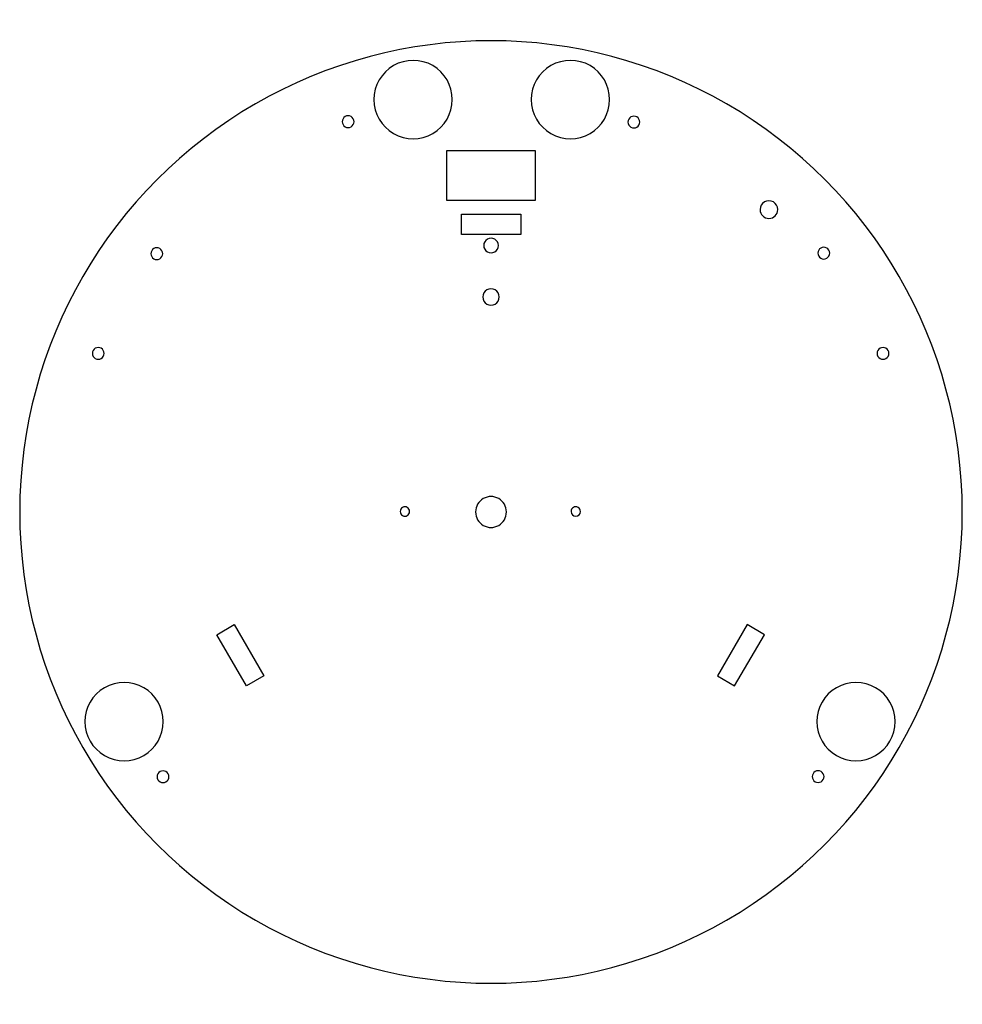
# Model space of a CAD drawing. Extents: x -60 to 260, y -25 to 309.
import ezdxf

# ---------------------------------------------------------------- set-up
doc = ezdxf.new("R2010")
doc.units = 0
doc.layers.get('0').update_dxf_attribs({"linetype": 'CONTINUOUS'})

msp = doc.modelspace()

# ---------------------------------------------------------------- linework, layer by layer
at = {"color": 1}
for points in [[(87.082667, 281.826873), (87.082667, 281.826873)], [(140.483065, 281.826873), (140.483065, 281.826873)], [(53.713792, 274.310589), (53.713792, 274.310589)], [(150.718856, 274.1788), (150.718856, 274.1788)], [(85.249365, 247.558973), (85.249365, 264.558973), (115.249365, 264.558973), (115.249365, 247.558973), (85.249365, 247.558973), (85.249365, 247.558973)], [(197.565766, 244.467974), (197.565766, 244.467974)], [(90.199365, 236.058974), (90.199365, 242.858974), (110.299365, 242.858974), (110.299365, 236.058974), (90.199365, 236.058974), (90.199365, 236.058974)], [(102.749367, 232.258973), (102.749367, 232.258973)], [(-11.240659, 229.495814), (-11.240659, 229.495814)], [(215.194997, 229.690237), (215.194998, 229.690237)], [(102.967367, 214.794574), (102.967367, 214.794574)], [(-31.12216, 195.641574), (-31.12216, 195.641574)], [(235.298372, 195.638407), (235.298372, 195.638407)], [(72.585966, 141.949772), (72.585967, 141.949772)], [(105.467367, 141.794573), (105.467367, 141.794573)], [(130.585966, 141.949772), (130.585966, 141.949772)], [(7.144311, 100.144243), (13.033266, 103.544273), (23.083354, 86.137224), (17.1944, 82.737194), (7.144311, 100.144243), (7.144311, 100.144243)], [(193.059648, 100.118953), (187.185365, 103.544273), (177.060524, 86.180587), (182.934808, 82.755267), (193.059648, 100.118953), (193.059648, 100.118953)], [(-11.035553, 70.626993), (-11.035553, 70.626993)], [(237.428233, 70.624538), (237.428233, 70.624538)], [(-9.12903, 51.914124), (-9.12903, 51.914124)], [(213.276465, 51.953322), (213.276465, 51.953322)]]:
    msp.add_lwpolyline(points, close=True, dxfattribs=at)
at = {"color": 3}
msp.add_lwpolyline([(260.217366, 141.794573), (260.217367, 141.794573)], close=True, dxfattribs=at)
for points in [[(180.217366, 280.358636), (130.713194, 308.939883), (69.721539, 308.939883), (20.217367, 280.358636)], [(20.217367, 280.358636), (-29.286805, 251.777389), (-59.782632, 198.957067), (-59.782632, 141.794573)], [(260.217365, 141.794573), (260.217365, 198.957067), (229.721538, 251.777389), (180.217366, 280.358636)], [(-59.782632, 141.794573), (-59.782632, 84.632079), (-29.286804, 31.811756), (20.217368, 3.230509)], [(180.217367, 3.230509), (229.721539, 31.811756), (260.217366, 84.632079), (260.217366, 141.794573)], [(20.217368, 3.230509), (69.72154, -25.350738), (130.713195, -25.350738), (180.217367, 3.230509)]]:
    msp.add_open_spline(points, degree=3, dxfattribs=at)
at = {"color": 1}
for points in [[(80.432667, 293.345011), (76.317632, 295.720827), (71.247701, 295.720827), (67.132666, 293.345011)], [(133.833065, 293.345011), (129.718031, 295.720827), (124.648099, 295.720827), (120.533065, 293.345011)], [(67.132666, 293.345011), (63.017632, 290.969195), (60.482666, 286.578506), (60.482666, 281.826873)], [(87.082667, 281.826873), (87.082667, 286.578506), (84.547701, 290.969195), (80.432667, 293.345011)], [(120.533065, 293.345011), (116.418031, 290.969195), (113.883065, 286.578505), (113.883065, 281.826873)], [(140.483065, 281.826873), (140.483065, 286.578505), (137.948099, 290.969195), (133.833065, 293.345011)], [(60.482666, 281.826873), (60.482666, 277.075241), (63.017632, 272.684551), (67.132666, 270.308735)], [(80.432667, 270.308735), (84.547701, 272.684551), (87.082667, 277.075241), (87.082667, 281.826873)], [(113.883065, 281.826873), (113.883065, 277.075241), (116.418031, 272.684551), (120.533065, 270.308735)], [(133.833065, 270.308735), (137.948099, 272.684551), (140.483065, 277.075241), (140.483065, 281.826873)], [(50.713792, 276.042639), (50.09499, 275.685374), (49.713792, 275.02512), (49.713792, 274.310589)], [(49.713792, 274.310589), (49.713792, 273.596057), (50.09499, 272.935803), (50.713792, 272.578538)], [(52.713792, 276.042639), (52.09499, 276.399905), (51.332594, 276.399905), (50.713792, 276.042639)], [(53.713792, 274.310589), (53.713792, 275.02512), (53.332594, 275.685374), (52.713792, 276.042639)], [(52.713792, 272.578538), (53.332594, 272.935803), (53.713792, 273.596057), (53.713792, 274.310589)], [(147.718856, 275.910851), (147.100053, 275.553585), (146.718856, 274.893331), (146.718856, 274.1788)], [(146.718856, 274.1788), (146.718856, 273.464269), (147.100054, 272.804015), (147.718856, 272.446749)], [(149.718856, 275.910851), (149.100053, 276.268117), (148.337658, 276.268117), (147.718856, 275.910851)], [(150.718856, 274.1788), (150.718856, 274.893331), (150.337658, 275.553585), (149.718856, 275.910851)], [(149.718856, 272.446749), (150.337658, 272.804015), (150.718856, 273.464269), (150.718856, 274.1788)], [(50.713792, 272.578538), (51.332594, 272.221272), (52.09499, 272.221272), (52.713792, 272.578538)], [(147.718856, 272.446749), (148.337658, 272.089484), (149.100054, 272.089484), (149.718856, 272.446749)], [(67.132666, 270.308735), (71.247701, 267.932919), (76.317632, 267.932919), (80.432667, 270.308735)], [(120.533065, 270.308735), (124.648099, 267.932919), (129.718031, 267.932919), (133.833065, 270.308735)], [(196.066298, 247.067584), (195.137825, 247.603891), (193.993709, 247.603891), (193.065235, 247.067584)], [(193.065235, 247.067584), (192.136762, 246.531276), (191.565109, 245.540209), (191.565767, 244.467974)], [(191.565767, 244.467974), (191.566783, 242.811839), (192.909631, 241.469814), (194.565767, 241.469814)], [(194.565767, 241.469814), (196.221902, 241.469814), (197.56475, 242.811839), (197.565766, 244.467974)], [(197.565766, 244.467974), (197.566424, 245.540209), (196.994771, 246.531276), (196.066298, 247.067584)], [(98.999366, 234.424037), (98.225864, 233.977455), (97.749366, 233.152137), (97.749366, 232.258973)], [(101.499366, 234.424037), (100.725864, 234.870619), (99.772869, 234.870619), (98.999366, 234.424037)], [(102.749366, 232.258973), (102.749366, 233.152137), (102.272869, 233.977455), (101.499366, 234.424037)], [(-14.240659, 231.227865), (-14.859461, 230.870599), (-15.240659, 230.210345), (-15.240659, 229.495814)], [(-12.240659, 231.227865), (-12.859461, 231.585131), (-13.621857, 231.585131), (-14.240659, 231.227865)], [(-11.240659, 229.495814), (-11.240659, 230.210345), (-11.621857, 230.870599), (-12.240659, 231.227865)], [(97.749366, 232.258973), (97.749366, 231.365809), (98.225864, 230.540491), (98.999367, 230.093909)], [(101.499367, 230.093909), (102.272869, 230.540491), (102.749367, 231.365809), (102.749367, 232.258973)], [(212.194997, 231.422288), (211.576195, 231.065022), (211.194997, 230.404768), (211.194998, 229.690237)], [(214.194997, 231.422288), (213.576195, 231.779553), (212.8138, 231.779553), (212.194997, 231.422288)], [(215.194997, 229.690237), (215.194997, 230.404768), (214.813799, 231.065022), (214.194997, 231.422288)], [(-15.240659, 229.495814), (-15.240659, 228.781283), (-14.859461, 228.121029), (-14.240659, 227.763763)], [(-14.240659, 227.763763), (-13.621857, 227.406498), (-12.859461, 227.406498), (-12.240659, 227.763763)], [(-12.240659, 227.763763), (-11.621857, 228.121029), (-11.240659, 228.781283), (-11.240659, 229.495814)], [(98.999367, 230.093909), (99.772869, 229.647327), (100.725864, 229.647327), (101.499367, 230.093909)], [(211.194998, 229.690237), (211.194998, 228.975706), (211.576195, 228.315452), (212.194998, 227.958186)], [(212.194998, 227.958186), (212.8138, 227.600921), (213.576195, 227.600921), (214.194997, 227.958186)], [(214.194997, 227.958186), (214.8138, 228.315452), (215.194997, 228.975706), (215.194997, 229.690237)], [(101.592367, 217.176143), (100.741514, 217.667384), (99.693219, 217.667384), (98.842367, 217.176143)], [(98.842367, 217.176143), (97.991514, 216.684903), (97.467367, 215.777054), (97.467367, 214.794574)], [(97.467367, 214.794574), (97.467367, 213.812093), (97.991514, 212.904244), (98.842367, 212.413004)], [(102.967367, 214.794574), (102.967367, 215.777054), (102.443219, 216.684903), (101.592367, 217.176143)], [(101.592367, 212.413004), (102.44322, 212.904244), (102.967367, 213.812093), (102.967367, 214.794574)], [(98.842367, 212.413004), (99.69322, 211.921764), (100.741514, 211.921764), (101.592367, 212.413004)], [(-34.12216, 197.373625), (-34.740962, 197.016359), (-35.12216, 196.356105), (-35.12216, 195.641574)], [(-32.12216, 197.373625), (-32.740962, 197.73089), (-33.503358, 197.73089), (-34.12216, 197.373625)], [(-31.12216, 195.641574), (-31.12216, 196.356105), (-31.503358, 197.016359), (-32.12216, 197.373625)], [(232.298372, 197.370458), (231.67957, 197.013192), (231.298372, 196.352938), (231.298372, 195.638407)], [(234.298372, 197.370458), (233.67957, 197.727724), (232.917174, 197.727724), (232.298372, 197.370458)], [(235.298372, 195.638407), (235.298372, 196.352938), (234.917174, 197.013192), (234.298372, 197.370458)], [(-35.12216, 195.641574), (-35.12216, 194.927043), (-34.740962, 194.266789), (-34.12216, 193.909523)], [(-34.12216, 193.909523), (-33.503358, 193.552257), (-32.740962, 193.552257), (-32.12216, 193.909523)], [(-32.12216, 193.909523), (-31.503358, 194.266789), (-31.12216, 194.927043), (-31.12216, 195.641574)], [(231.298372, 195.638407), (231.298372, 194.923876), (231.67957, 194.263622), (232.298372, 193.906356)], [(232.298372, 193.906356), (232.917174, 193.549091), (233.67957, 193.549091), (234.298372, 193.906356)], [(234.298372, 193.906356), (234.917174, 194.263622), (235.298372, 194.923876), (235.298372, 195.638407)], [(102.842366, 146.341206), (101.218011, 147.279028), (99.216722, 147.279028), (97.592367, 146.341206)], [(97.592367, 146.341206), (95.968011, 145.403384), (94.967367, 143.670217), (94.967367, 141.794573)], [(105.467366, 141.794573), (105.467366, 143.670217), (104.466722, 145.403384), (102.842366, 146.341206)], [(70.185966, 143.335413), (69.690924, 143.049601), (69.385966, 142.521397), (69.385966, 141.949772)], [(69.385966, 141.949772), (69.385966, 141.378148), (69.690924, 140.849944), (70.185966, 140.564132)], [(71.785966, 143.335413), (71.290924, 143.621226), (70.681007, 143.621226), (70.185966, 143.335413)], [(70.185966, 140.564132), (70.681008, 140.278319), (71.290924, 140.278319), (71.785966, 140.564132)], [(72.585966, 141.949772), (72.585966, 142.521397), (72.281007, 143.049601), (71.785966, 143.335413)], [(71.785966, 140.564132), (72.281008, 140.849944), (72.585966, 141.378148), (72.585966, 141.949772)], [(94.967367, 141.794573), (94.967367, 139.918928), (95.968011, 138.185762), (97.592367, 137.24794)], [(102.842367, 137.24794), (104.466723, 138.185762), (105.467367, 139.918928), (105.467367, 141.794573)], [(128.185631, 143.336383), (127.690418, 143.050312), (127.385551, 142.521674), (127.385967, 141.949772)], [(127.385967, 141.949772), (127.38661, 141.066572), (128.102766, 140.350936), (128.985967, 140.350936)], [(129.786303, 143.336383), (129.29109, 143.622454), (128.680843, 143.622454), (128.185631, 143.336383)], [(128.985967, 140.350936), (129.869168, 140.350936), (130.585324, 141.066572), (130.585966, 141.949772)], [(130.585966, 141.949772), (130.586382, 142.521674), (130.281515, 143.050312), (129.786303, 143.336383)], [(97.592367, 137.24794), (99.216723, 136.310117), (101.218011, 136.310117), (102.842367, 137.24794)], [(-17.684994, 82.146745), (-21.800312, 84.522992), (-26.870793, 84.522992), (-30.986112, 82.146745)], [(230.778233, 82.142675), (226.663198, 84.518492), (221.593267, 84.518492), (217.478233, 82.142675)], [(-30.986112, 82.146745), (-35.101431, 79.770499), (-37.636245, 75.379087), (-37.635553, 70.626993)], [(-11.035553, 70.626993), (-11.034861, 75.379087), (-13.569675, 79.770499), (-17.684994, 82.146745)], [(217.478233, 82.142675), (213.363198, 79.766859), (210.828233, 75.37617), (210.828233, 70.624538)], [(237.428233, 70.624538), (237.428233, 75.37617), (234.893267, 79.766859), (230.778233, 82.142675)], [(-37.635553, 70.626993), (-37.636245, 65.874899), (-35.101431, 61.483487), (-30.986112, 59.107241)], [(-17.684994, 59.107241), (-13.569675, 61.483487), (-11.034861, 65.874899), (-11.035553, 70.626993)], [(210.828233, 70.624538), (210.828233, 65.872905), (213.363199, 61.482216), (217.478233, 59.1064)], [(230.778233, 59.1064), (234.893267, 61.482216), (237.428233, 65.872905), (237.428233, 70.624538)], [(-30.986112, 59.107241), (-26.870793, 56.730994), (-21.800312, 56.730994), (-17.684994, 59.107241)], [(217.478233, 59.1064), (221.593267, 56.730584), (226.663198, 56.730584), (230.778233, 59.1064)], [(-12.129029, 53.646175), (-12.747832, 53.28891), (-13.129029, 52.628656), (-13.129029, 51.914124)], [(-10.129029, 53.646175), (-10.747832, 54.003441), (-11.510227, 54.003441), (-12.129029, 53.646175)], [(-9.12903, 51.914124), (-9.12903, 52.628656), (-9.510227, 53.28891), (-10.129029, 53.646175)], [(210.276465, 53.685373), (209.657663, 53.328107), (209.276465, 52.667853), (209.276465, 51.953322)], [(212.276465, 53.685373), (211.657663, 54.042639), (210.895267, 54.042639), (210.276465, 53.685373)], [(213.276465, 51.953322), (213.276465, 52.667853), (212.895267, 53.328107), (212.276465, 53.685373)], [(-13.129029, 51.914124), (-13.129029, 51.199593), (-12.747832, 50.539339), (-12.129029, 50.182074)], [(-12.129029, 50.182074), (-11.510227, 49.824808), (-10.747832, 49.824808), (-10.129029, 50.182074)], [(-10.129029, 50.182074), (-9.510227, 50.539339), (-9.12903, 51.199593), (-9.12903, 51.914124)], [(209.276465, 51.953322), (209.276465, 51.238791), (209.657663, 50.578537), (210.276465, 50.221271)], [(210.276465, 50.221271), (210.895267, 49.864006), (211.657663, 49.864006), (212.276465, 50.221271)], [(212.276465, 50.221271), (212.895267, 50.578537), (213.276465, 51.238791), (213.276465, 51.953322)]]:
    msp.add_open_spline(points, degree=3, dxfattribs=at)

doc.saveas('drawing.dxf')
